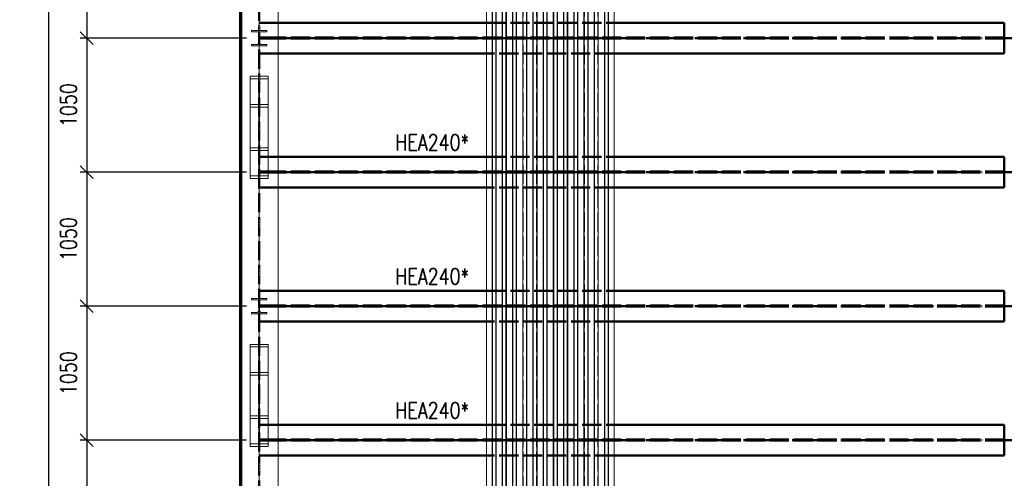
# Paper-space layout 'Layout1' of a CAD drawing. Extents: x -2 to 1243, y -36 to 596.
# Tile 41 of 84: x 444 to 598, y 166 to 237. Entities that reach past the tile are written whole.
import ezdxf

# ---------------------------------------------------------------- set-up
doc = ezdxf.new("R2010")
doc.units = 0
for name, pattern in [('ACAD_ISO02W100', [15, 12, -3]), ('ACAD_ISO04W100', [30.5, 24, -3, 0.5, -3]), ('HP_01_CER_B', [8, 5, -1, 1, -1])]:
    doc.linetypes.add(name, pattern=pattern)
doc.layers.get('0').update_dxf_attribs({"linetype": 'CONTINUOUS'})
doc.layers.get('DEFPOINTS').update_dxf_attribs({"color": 132, "linetype": 'CONTINUOUS'})
for name, color, linetype, lineweight in [('SS_1.ET-HALA_TaO-KCE_VELINU-PRUVLAK', 9, 'CONTINUOUS', 13), ('SS_1.ET-HALA_TaO-RASTR', 7, 'HP_01_CER_B', 13), ('SS_2.ET-HALA_TaO-KCE_VELINU-PODLAH.NOSNIK', 212, 'CONTINUOUS', 50), ('SS_2.ET-HALA_TaO-KCE_VELINU-PODLAHA_LEM', 140, 'CONTINUOUS', 50), ('SS_2.ET-HALA_TaO-KCE_VELINU-PODLAHA_TRAPEZ.PLECH', 153, 'CONTINUOUS', 18), ('SS_KOTY', 3, 'CONTINUOUS', 25), ('SS_POPIS_PROFILU_S355', 2, 'CONTINUOUS', 35)]:
    doc.layers.add(name, color=color, linetype=linetype, lineweight=lineweight)
doc.styles.add('ROMANS', font='romans.shx', dxfattribs={"width": 0.8})
doc.styles.add('romans.shx', font='romans.shx', dxfattribs={"height": 5})
doc.dimstyles.new('A-1_(2.5)_50AS', dxfattribs={"dimtxt": 2.5, "dimasz": 2, "dimexe": 1, "dimexo": 2, "dimgap": 0, "dimtad": 0, "dimdec": 1, "dimlfac": 50, "dimrnd": 1, "dimtxsty": 'ROMANS', "dimblk1": 'OBLIQUE', "dimblk2": 'OBLIQUE', "dimsah": 1, "dimcen": 2, "dimclrd": 256, "dimclre": 256, "dimclrt": 256, "dimadec": 1, "dimazin": 2, "dimtfac": 0.714286, "dimtdec": 1, "dimtmove": 0, "dimatfit": 3, "dimldrblk": 'OPEN', "dimfxl": 1, "dimtvp": 1.142857, "dimtfill": 1, "dimtolj": 1, "dimlwd": -1, "dimlwe": -1, "dimarcsym": 0})

# ---------------------------------------------------------------- blocks, each defined once
blk = doc.blocks.new('_Oblique')
at = {"color": 0, "linetype": 'ByBlock', "lineweight": -2}
blk.add_line((-0.5, -0.5), (0.5, 0.5), dxfattribs=at)
blk = doc.blocks.new('*D73')
at = {"layer": 'DEFPOINTS', "color": 0, "transparency": 16777216}
for p in [(481.1, 255.52, -6546.4), (454.09, 234.52), (481.1, 234.52, -6546.4)]:
    blk.add_point(p, dxfattribs=at)
at = {"layer": 'SS_KOTY', "transparency": 16777216}
for p, q in [((479.1, 255.52), (453.09, 255.52)), ((454.09, 255.52), (454.09, 234.52)), ((479.1, 234.52), (453.09, 234.52))]:
    blk.add_line(p, q, dxfattribs=at)
at = {"layer": 'SS_KOTY', "transparency": 16777216, "xscale": 2, "yscale": 2, "zscale": 2}
for p, rotation in [((454.09, 255.52), 90), ((454.09, 234.52), 270)]:
    blk.add_blockref('_Oblique', p, dxfattribs=dict(at, rotation=rotation))
at = {"layer": 'SS_KOTY', "transparency": 16777216, "insert": (451.23, 245.02), "char_height": 2.5, "attachment_point": 5, "rotation": 90, "style": 'ROMANS', "bg_fill": 3, "box_fill_scale": 1.1, "bg_fill_color": 256, "bg_fill_true_color": 13158600, "bg_fill_transparency": 0}
blk.add_mtext('\\A1;1050', dxfattribs=at)
blk = doc.blocks.new('_OPEN')
at = {"color": 0, "linetype": 'ByBlock'}
for p, q in [((-1, 0.167), (0, 0)), ((0, 0), (-1, -0.167)), ((0, 0), (-1, 0))]:
    blk.add_line(p, q, dxfattribs=at)
blk = doc.blocks.new('*D74')
at = {"layer": 'DEFPOINTS', "color": 0, "transparency": 16777216}
for p in [(481.1, 234.52, -6546.4), (454.09, 213.52), (481.1, 213.52, -6546.4)]:
    blk.add_point(p, dxfattribs=at)
at = {"layer": 'SS_KOTY', "transparency": 16777216}
for p, q in [((479.1, 234.52), (453.09, 234.52)), ((454.09, 234.52), (454.09, 213.52)), ((479.1, 213.52), (453.09, 213.52))]:
    blk.add_line(p, q, dxfattribs=at)
at = {"layer": 'SS_KOTY', "transparency": 16777216, "xscale": 2, "yscale": 2, "zscale": 2}
for p, rotation in [((454.09, 234.52), 90), ((454.09, 213.52), 270)]:
    blk.add_blockref('_Oblique', p, dxfattribs=dict(at, rotation=rotation))
at = {"layer": 'SS_KOTY', "transparency": 16777216, "insert": (451.23, 224.02), "char_height": 2.5, "attachment_point": 5, "rotation": 90, "style": 'ROMANS', "bg_fill": 3, "box_fill_scale": 1.1, "bg_fill_color": 256, "bg_fill_true_color": 13158600, "bg_fill_transparency": 0}
blk.add_mtext('\\A1;1050', dxfattribs=at)
blk = doc.blocks.new('*D75')
at = {"layer": 'DEFPOINTS', "color": 0, "transparency": 16777216}
for p in [(481.1, 213.52, -6546.4), (454.09, 192.52), (481.1, 192.52, -6546.4)]:
    blk.add_point(p, dxfattribs=at)
at = {"layer": 'SS_KOTY', "transparency": 16777216}
for p, q in [((479.1, 213.52), (453.09, 213.52)), ((454.09, 213.52), (454.09, 192.52)), ((479.1, 192.52), (453.09, 192.52))]:
    blk.add_line(p, q, dxfattribs=at)
at = {"layer": 'SS_KOTY', "transparency": 16777216, "xscale": 2, "yscale": 2, "zscale": 2}
for p, rotation in [((454.09, 213.52), 90), ((454.09, 192.52), 270)]:
    blk.add_blockref('_Oblique', p, dxfattribs=dict(at, rotation=rotation))
at = {"layer": 'SS_KOTY', "transparency": 16777216, "insert": (451.23, 203.02), "char_height": 2.5, "attachment_point": 5, "rotation": 90, "style": 'ROMANS', "bg_fill": 3, "box_fill_scale": 1.1, "bg_fill_color": 256, "bg_fill_true_color": 13158600, "bg_fill_transparency": 0}
blk.add_mtext('\\A1;1050', dxfattribs=at)
blk = doc.blocks.new('*D76')
at = {"layer": 'DEFPOINTS', "color": 0, "transparency": 16777216}
for p in [(481.1, 192.52, -6546.4), (454.09, 171.52), (481.1, 171.52, -6546.4)]:
    blk.add_point(p, dxfattribs=at)
at = {"layer": 'SS_KOTY', "transparency": 16777216}
for p, q in [((479.1, 192.52), (453.09, 192.52)), ((454.09, 192.52), (454.09, 171.52)), ((479.1, 171.52), (453.09, 171.52))]:
    blk.add_line(p, q, dxfattribs=at)
at = {"layer": 'SS_KOTY', "transparency": 16777216, "xscale": 2, "yscale": 2, "zscale": 2}
for p, rotation in [((454.09, 192.52), 90), ((454.09, 171.52), 270)]:
    blk.add_blockref('_Oblique', p, dxfattribs=dict(at, rotation=rotation))
at = {"layer": 'SS_KOTY', "transparency": 16777216, "insert": (451.23, 182.02), "char_height": 2.5, "attachment_point": 5, "rotation": 90, "style": 'ROMANS', "bg_fill": 3, "box_fill_scale": 1.1, "bg_fill_color": 256, "bg_fill_true_color": 13158600, "bg_fill_transparency": 0}
blk.add_mtext('\\A1;1050', dxfattribs=at)
blk = doc.blocks.new('*D77')
at = {"layer": 'DEFPOINTS', "color": 0, "transparency": 16777216}
for p in [(481.1, 171.52, -6546.4), (454.09, 150.52), (481.1, 150.52, -6546.4)]:
    blk.add_point(p, dxfattribs=at)
at = {"layer": 'SS_KOTY', "transparency": 16777216}
for p, q in [((479.1, 171.52), (453.09, 171.52)), ((454.09, 171.52), (454.09, 150.52)), ((479.1, 150.52), (453.09, 150.52))]:
    blk.add_line(p, q, dxfattribs=at)
at = {"layer": 'SS_KOTY', "transparency": 16777216, "xscale": 2, "yscale": 2, "zscale": 2}
for p, rotation in [((454.09, 171.52), 90), ((454.09, 150.52), 270)]:
    blk.add_blockref('_Oblique', p, dxfattribs=dict(at, rotation=rotation))
at = {"layer": 'SS_KOTY', "transparency": 16777216, "insert": (451.23, 161.02), "char_height": 2.5, "attachment_point": 5, "rotation": 90, "style": 'ROMANS', "bg_fill": 3, "box_fill_scale": 1.1, "bg_fill_color": 256, "bg_fill_true_color": 13158600, "bg_fill_transparency": 0}
blk.add_mtext('\\A1;1050', dxfattribs=at)
blk = doc.blocks.new('*D82')
at = {"layer": 'DEFPOINTS', "color": 0, "transparency": 16777216}
for p in [(478.1, 492.12, -6546.8), (448.09, 102.72), (478.1, 102.72, -6546.4)]:
    blk.add_point(p, dxfattribs=at)
at = {"layer": 'SS_KOTY', "transparency": 16777216}
for p, q in [((476.1, 492.12), (447.09, 492.12)), ((448.09, 492.12), (448.09, 102.72)), ((476.1, 102.72), (447.09, 102.72))]:
    blk.add_line(p, q, dxfattribs=at)
at = {"layer": 'SS_KOTY', "transparency": 16777216, "xscale": 2, "yscale": 2, "zscale": 2}
for p, rotation in [((448.09, 492.12), 90), ((448.09, 102.72), 270)]:
    blk.add_blockref('_Oblique', p, dxfattribs=dict(at, rotation=rotation))
at = {"layer": 'SS_KOTY', "transparency": 16777216, "insert": (445.23, 297.42), "char_height": 2.5, "attachment_point": 5, "rotation": 90, "style": 'ROMANS', "bg_fill": 3, "box_fill_scale": 1.1, "bg_fill_color": 256, "bg_fill_true_color": 13158600, "bg_fill_transparency": 0}
blk.add_mtext('\\A1;19470', dxfattribs=at)

psp = doc.layouts.get("Layout1")

# ---------------------------------------------------------------- linework, layer by layer
at = {"layer": 'SS_1.ET-HALA_TaO-KCE_VELINU-PRUVLAK', "color": 5, "linetype": 'Continuous', "ltscale": 0.25}
for p, q in [((484.1043, 102.9242), (484.1043, 480.9242)), ((482.3043, 235.5042), (482.3043, 235.7242)), ((482.3043, 233.3242), (482.3043, 233.5442)), ((482.5043, 217.3329), (482.5043, 228.5329)), ((482.5043, 216.92), (482.5043, 217.3329)), ((482.5043, 212.9285), (482.5043, 216.92)), ((482.5043, 212.5156), (482.5043, 212.9285)), ((482.3043, 193.5042), (482.3043, 193.7242)), ((482.3043, 191.3242), (482.3043, 191.5442)), ((482.5043, 175.3329), (482.5043, 186.5329)), ((482.5043, 174.92), (482.5043, 175.3329)), ((482.5043, 170.9285), (482.5043, 174.92)), ((482.5043, 170.5156), (482.5043, 170.9285))]:
    psp.add_line(p, q, dxfattribs=at)
at = {"layer": 'SS_2.ET-HALA_TaO-KCE_VELINU-PODLAH.NOSNIK', "color": 1, "linetype": 'Continuous', "ltscale": 0.25}
for p, q in [((484.1043, 236.9242), (516.7043, 236.9242)), ((536.7043, 236.9242), (597.8243, 236.9242)), ((597.8243, 236.9242), (597.8243, 232.1242)), ((516.7043, 232.1242), (484.1043, 232.1242)), ((597.8243, 232.1242), (536.7043, 232.1242)), ((484.1043, 215.9242), (516.7043, 215.9242)), ((536.7043, 215.9242), (597.8243, 215.9242)), ((597.8243, 215.9242), (597.8243, 211.1242)), ((516.7043, 211.1242), (484.1043, 211.1242)), ((597.8243, 211.1242), (536.7043, 211.1242)), ((484.1043, 194.9242), (516.7043, 194.9242)), ((536.7043, 194.9242), (597.8243, 194.9242)), ((597.8243, 194.9242), (597.8243, 190.1242)), ((516.7043, 190.1242), (484.1043, 190.1242)), ((597.8243, 190.1242), (536.7043, 190.1242)), ((484.1043, 173.9242), (516.7043, 173.9242)), ((536.7043, 173.9242), (597.8243, 173.9242)), ((597.8243, 173.9242), (597.8243, 169.1242)), ((516.7043, 169.1242), (484.1043, 169.1242)), ((597.8243, 169.1242), (536.7043, 169.1242))]:
    psp.add_line(p, q, dxfattribs=at)
at = {"layer": 'SS_2.ET-HALA_TaO-KCE_VELINU-PODLAH.NOSNIK', "color": 3, "linetype": 'ACAD_ISO02W100', "ltscale": 0.25}
for p, q in [((516.7043, 236.9242), (536.7043, 236.9242)), ((484.0457, 234.5992), (483.9043, 234.5992)), ((483.9043, 234.5992), (483.9043, 234.4492)), ((484.0457, 234.4492), (483.9043, 234.4492)), ((484.1043, 234.5992), (484.0457, 234.5992)), ((484.1043, 234.4492), (484.0457, 234.4492)), ((597.8243, 234.5992), (484.1043, 234.5992)), ((597.8243, 234.4492), (484.1043, 234.4492)), ((536.7043, 232.1242), (516.7043, 232.1242)), ((516.7043, 215.9242), (536.7043, 215.9242)), ((484.0457, 213.5992), (483.9043, 213.5992)), ((483.9043, 213.5992), (483.9043, 213.4492)), ((484.0457, 213.4492), (483.9043, 213.4492)), ((484.1043, 213.5992), (484.0457, 213.5992)), ((484.1043, 213.4492), (484.0457, 213.4492)), ((597.8243, 213.5992), (484.1043, 213.5992)), ((597.8243, 213.4492), (484.1043, 213.4492)), ((536.7043, 211.1242), (516.7043, 211.1242)), ((516.7043, 194.9242), (536.7043, 194.9242)), ((484.0457, 192.5992), (483.9043, 192.5992)), ((483.9043, 192.5992), (483.9043, 192.4492)), ((484.0457, 192.4492), (483.9043, 192.4492)), ((484.1043, 192.5992), (484.0457, 192.5992)), ((484.1043, 192.4492), (484.0457, 192.4492)), ((597.8243, 192.5992), (484.1043, 192.5992)), ((597.8243, 192.4492), (484.1043, 192.4492)), ((536.7043, 190.1242), (516.7043, 190.1242)), ((516.7043, 173.9242), (536.7043, 173.9242)), ((484.0457, 171.5992), (483.9043, 171.5992)), ((483.9043, 171.5992), (483.9043, 171.4492)), ((484.0457, 171.4492), (483.9043, 171.4492)), ((484.1043, 171.5992), (484.0457, 171.5992)), ((484.1043, 171.4492), (484.0457, 171.4492)), ((597.8243, 171.5992), (484.1043, 171.5992)), ((597.8243, 171.4492), (484.1043, 171.4492)), ((536.7043, 169.1242), (516.7043, 169.1242))]:
    psp.add_line(p, q, dxfattribs=at)
at = {"layer": 'SS_2.ET-HALA_TaO-KCE_VELINU-PODLAHA_TRAPEZ.PLECH', "color": 5, "linetype": 'Continuous', "ltscale": 0.25}
for p, q in [((516.7043, 484.5242), (516.7043, 102.9243)), ((517.5805, 484.5242), (517.5805, 102.9243)), ((517.6455, 484.5242), (517.6455, 102.9243)), ((518.1803, 484.5242), (518.1803, 102.9243)), ((518.2282, 484.5242), (518.2282, 102.9243)), ((519.1805, 484.5242), (519.1805, 102.9243)), ((519.2283, 484.5242), (519.2283, 102.9243)), ((519.7632, 484.5242), (519.7632, 102.9243)), ((519.8282, 484.5242), (519.8282, 102.9243)), ((520.7805, 484.5242), (520.7805, 102.9243)), ((520.8455, 484.5242), (520.8455, 102.9243)), ((521.3803, 484.5242), (521.3803, 102.9243)), ((521.4282, 484.5242), (521.4282, 102.9243)), ((522.3805, 484.5242), (522.3805, 102.9243)), ((522.4283, 484.5242), (522.4283, 102.9243)), ((522.9632, 484.5242), (522.9632, 102.9243)), ((523.0282, 484.5242), (523.0282, 102.9243)), ((523.9805, 484.5242), (523.9805, 102.9243)), ((524.0455, 484.5242), (524.0455, 102.9243)), ((524.5803, 484.5242), (524.5803, 102.9243)), ((524.6282, 484.5242), (524.6282, 102.9243)), ((525.5805, 484.5242), (525.5805, 102.9243)), ((525.6283, 484.5242), (525.6283, 102.9243)), ((526.1632, 484.5242), (526.1632, 102.9243)), ((526.2282, 484.5242), (526.2282, 102.9243)), ((527.1805, 484.5242), (527.1805, 102.9243)), ((527.2455, 484.5242), (527.2455, 102.9243)), ((527.7803, 484.5242), (527.7803, 102.9243)), ((527.8282, 484.5242), (527.8282, 102.9243)), ((528.7805, 484.5242), (528.7805, 102.9243)), ((528.8283, 484.5242), (528.8283, 102.9243)), ((529.3632, 484.5242), (529.3632, 102.9243)), ((529.4282, 484.5242), (529.4282, 102.9243)), ((530.3805, 484.5242), (530.3805, 102.9243)), ((530.4455, 484.5242), (530.4455, 102.9243)), ((530.9803, 484.5242), (530.9803, 102.9243)), ((531.0282, 484.5242), (531.0282, 102.9243)), ((531.9805, 484.5242), (531.9805, 102.9243)), ((532.0283, 484.5242), (532.0283, 102.9243)), ((532.5632, 484.5242), (532.5632, 102.9243)), ((532.6282, 484.5242), (532.6282, 102.9243)), ((533.5805, 484.5242), (533.5805, 102.9243)), ((533.6455, 484.5242), (533.6455, 102.9243)), ((534.1803, 484.5242), (534.1803, 102.9243)), ((534.2282, 484.5242), (534.2282, 102.9243)), ((535.1805, 484.5242), (535.1805, 102.9243)), ((535.2283, 484.5242), (535.2283, 102.9243)), ((535.7632, 484.5242), (535.7632, 102.9243)), ((535.8282, 102.9243), (535.8282, 484.5242)), ((536.7043, 102.9243), (536.7043, 484.5242))]:
    psp.add_line(p, q, dxfattribs=at)
at = {"layer": 'SS_2.ET-HALA_TaO-KCE_VELINU-PODLAHA_TRAPEZ.PLECH', "color": 5, "linetype": 'ACAD_ISO02W100', "ltscale": 0.25}
for p, q in [((517.6283, 102.9243), (517.6283, 484.5242)), ((518.1632, 102.9243), (518.1632, 484.5242)), ((519.2455, 102.9243), (519.2455, 484.5242)), ((519.7803, 102.9243), (519.7803, 484.5242)), ((520.8283, 102.9243), (520.8283, 484.5242)), ((521.3632, 102.9243), (521.3632, 484.5242)), ((522.4455, 102.9243), (522.4455, 484.5242)), ((522.9803, 102.9243), (522.9803, 484.5242)), ((524.0283, 102.9243), (524.0283, 484.5242)), ((524.5632, 102.9243), (524.5632, 484.5242)), ((525.6455, 102.9243), (525.6455, 484.5242)), ((526.1803, 102.9243), (526.1803, 484.5242)), ((527.2283, 102.9243), (527.2283, 484.5242)), ((527.7632, 102.9243), (527.7632, 484.5242)), ((528.8455, 102.9243), (528.8455, 484.5242)), ((529.3803, 102.9243), (529.3803, 484.5242)), ((530.4283, 102.9243), (530.4283, 484.5242)), ((530.9632, 102.9243), (530.9632, 484.5242)), ((532.0455, 102.9243), (532.0455, 484.5242)), ((532.5803, 102.9243), (532.5803, 484.5242)), ((533.6283, 102.9243), (533.6283, 484.5242)), ((534.1632, 102.9243), (534.1632, 484.5242)), ((535.2455, 102.9243), (535.2455, 484.5242)), ((535.7803, 102.9243), (535.7803, 484.5242))]:
    psp.add_line(p, q, dxfattribs=at)

# ---------------------------------------------------------------- texts
at = {"layer": 'SS_POPIS_PROFILU_S355', "color": 2, "style": 'romans.shx', "width": 0.8}
for p in [(502.449, 216.9342), (502.449, 195.9342), (502.449, 174.9342)]:
    psp.add_text('HEA240*', height=2.5, dxfattribs=at).set_placement(p)

# ---------------------------------------------------------------- dimensions: what is measured, and where the dimension line sits
at = {"layer": 'SS_KOTY'}
dim = psp.add_linear_dim(base=(454.0902, 234.5242), p1=(481.1043, 255.5242, -6546.4), p2=(481.1043, 234.5242, -6546.4), angle=90, dimstyle='A-1_(2.5)_50AS', override={"dimtmove": 1}, dxfattribs=at)
dim.commit()
dim.dimension.update_dxf_attribs({"geometry": '*D73', "text_midpoint": (451.2331, 245.0242)})

# ---------------------------------------------------------------- next in the draw order: linework, layer by layer
at = {"layer": 'SS_2.ET-HALA_TaO-KCE_VELINU-PODLAH.NOSNIK', "color": 3, "linetype": 'ACAD_ISO02W100', "ltscale": 0.25}
psp.add_line((481.2143, 236.9242), (484.1043, 236.9242), dxfattribs=at)

# ---------------------------------------------------------------- next in the draw order: dimensions: what is measured, and where the dimension line sits
at = {"layer": 'SS_KOTY'}
dim = psp.add_linear_dim(base=(454.0902, 213.5242), p1=(481.1043, 234.5242, -6546.4), p2=(481.1043, 213.5242, -6546.4), angle=90, dimstyle='A-1_(2.5)_50AS', override={"dimtmove": 1}, dxfattribs=at)
dim.commit()
dim.dimension.update_dxf_attribs({"geometry": '*D74', "text_midpoint": (451.2331, 224.0242)})

# ---------------------------------------------------------------- next in the draw order: linework, layer by layer
at = {"layer": 'SS_1.ET-HALA_TaO-KCE_VELINU-PRUVLAK', "color": 5, "linetype": 'Continuous', "ltscale": 0.25}
for p, q in [((482.3043, 235.7242), (479.9043, 235.7242)), ((479.9043, 235.7242), (479.9043, 235.5042)), ((479.9043, 235.5042), (480.7993, 235.5042)), ((481.0393, 235.2642), (481.0393, 233.7842)), ((481.1693, 233.7842), (481.1693, 235.2642)), ((481.4093, 235.5042), (482.3043, 235.5042)), ((480.7993, 233.5442), (479.9043, 233.5442)), ((479.9043, 233.5442), (479.9043, 233.3242)), ((479.9043, 233.3242), (482.3043, 233.3242)), ((482.3043, 233.5442), (481.4093, 233.5442)), ((482.5043, 228.5329), (479.7043, 228.5329)), ((479.7043, 228.5329), (479.7043, 217.3329)), ((479.7043, 217.3329), (482.5043, 217.3329)), ((479.7043, 217.3329), (479.7043, 216.92)), ((479.7043, 216.92), (481.0343, 216.92)), ((481.1743, 216.92), (482.5043, 216.92))]:
    psp.add_line(p, q, dxfattribs=at)
at = {"layer": 'SS_1.ET-HALA_TaO-KCE_VELINU-PRUVLAK', "color": 9, "linetype": 'ACAD_ISO02W100', "ltscale": 0.25}
for p, q in [((481.0343, 228.12), (479.7043, 228.12)), ((481.0343, 216.92), (481.0343, 228.12)), ((482.5043, 228.12), (481.1743, 228.12)), ((481.1743, 216.92), (481.1743, 228.12)), ((481.0343, 224.1285), (479.7043, 224.1285)), ((482.5043, 223.7156), (479.7043, 223.7156)), ((482.5043, 224.1285), (481.1743, 224.1285))]:
    psp.add_line(p, q, dxfattribs=at)
at = {"layer": 'SS_1.ET-HALA_TaO-KCE_VELINU-PRUVLAK', "color": 5, "linetype": 'Continuous', "ltscale": 0.25, "extrusion": (-9.41813e-14, -2.27374e-13, -1)}
psp.add_arc((-480.7993, 235.2642), 0.24, 90, 180, dxfattribs=at)
at = {"layer": 'SS_1.ET-HALA_TaO-KCE_VELINU-PRUVLAK', "color": 5, "linetype": 'Continuous', "ltscale": 0.25, "extrusion": (2.27374e-13, -9.41813e-14, -1)}
psp.add_arc((-481.4093, 235.2642), 0.24, 0, 90, dxfattribs=at)
at = {"layer": 'SS_1.ET-HALA_TaO-KCE_VELINU-PRUVLAK', "color": 5, "linetype": 'Continuous', "ltscale": 0.25, "extrusion": (-1.25575e-13, 3.03165e-13, -1)}
psp.add_arc((-480.7993, 233.7842), 0.24, 180, 270, dxfattribs=at)
at = {"layer": 'SS_1.ET-HALA_TaO-KCE_VELINU-PRUVLAK', "color": 5, "linetype": 'Continuous', "ltscale": 0.25, "extrusion": (3.03165e-13, 1.25575e-13, -1)}
psp.add_arc((-481.4093, 233.7842), 0.24, 270, 0, dxfattribs=at)
at = {"layer": 'SS_2.ET-HALA_TaO-KCE_VELINU-PODLAH.NOSNIK', "color": 7, "linetype": 'ACAD_ISO04W100', "ltscale": 0.25}
psp.add_line((601.1043, 234.5242), (481.1043, 234.5242), dxfattribs=at)
at = {"layer": 'SS_2.ET-HALA_TaO-KCE_VELINU-PODLAH.NOSNIK', "color": 3, "linetype": 'ACAD_ISO02W100', "ltscale": 0.25}
for p, q in [((483.9043, 234.5992), (481.2143, 234.5992)), ((483.9043, 234.4492), (481.2143, 234.4492)), ((484.1043, 232.1242), (481.2143, 232.1242)), ((481.2143, 215.9242), (484.1043, 215.9242))]:
    psp.add_line(p, q, dxfattribs=at)

# ---------------------------------------------------------------- next in the draw order: dimensions: what is measured, and where the dimension line sits
at = {"layer": 'SS_KOTY'}
dim = psp.add_linear_dim(base=(454.0902, 192.5242), p1=(481.1043, 213.5242, -6546.4), p2=(481.1043, 192.5242, -6546.4), angle=90, dimstyle='A-1_(2.5)_50AS', override={"dimtmove": 1}, dxfattribs=at)
dim.commit()
dim.dimension.update_dxf_attribs({"geometry": '*D75', "text_midpoint": (451.2331, 203.0242)})

# ---------------------------------------------------------------- next in the draw order: linework, layer by layer
at = {"layer": 'SS_1.ET-HALA_TaO-KCE_VELINU-PRUVLAK', "color": 9, "linetype": 'ACAD_ISO04W100', "ltscale": 0.25}
psp.add_line((481.1043, 234.5242), (481.1043, 214.9242), dxfattribs=at)
at = {"layer": 'SS_1.ET-HALA_TaO-KCE_VELINU-PRUVLAK', "color": 5, "linetype": 'Continuous', "ltscale": 0.25}
for p, q in [((479.7043, 216.92), (479.7043, 212.9285)), ((481.0343, 212.9285), (481.0343, 216.92)), ((481.1743, 212.9285), (481.1743, 216.92)), ((479.7043, 212.9285), (481.0343, 212.9285)), ((479.7043, 212.9285), (479.7043, 212.5156)), ((481.1743, 212.9285), (482.5043, 212.9285)), ((479.7043, 212.5156), (482.5043, 212.5156))]:
    psp.add_line(p, q, dxfattribs=at)
at = {"layer": 'SS_2.ET-HALA_TaO-KCE_VELINU-PODLAH.NOSNIK', "color": 7, "linetype": 'ACAD_ISO04W100', "ltscale": 0.25}
psp.add_line((601.1043, 213.5242), (481.1043, 213.5242), dxfattribs=at)
at = {"layer": 'SS_2.ET-HALA_TaO-KCE_VELINU-PODLAH.NOSNIK', "color": 3, "linetype": 'ACAD_ISO02W100', "ltscale": 0.25}
for p, q in [((483.9043, 213.5992), (481.2143, 213.5992)), ((483.9043, 213.4492), (481.2143, 213.4492)), ((484.1043, 211.1242), (481.2143, 211.1242)), ((481.2143, 194.9242), (484.1043, 194.9242))]:
    psp.add_line(p, q, dxfattribs=at)

# ---------------------------------------------------------------- next in the draw order: dimensions: what is measured, and where the dimension line sits
at = {"layer": 'SS_KOTY'}
dim = psp.add_linear_dim(base=(454.0902, 171.5242), p1=(481.1043, 192.5242, -6546.4), p2=(481.1043, 171.5242, -6546.4), angle=90, dimstyle='A-1_(2.5)_50AS', override={"dimtmove": 1}, dxfattribs=at)
dim.commit()
dim.dimension.update_dxf_attribs({"geometry": '*D76', "text_midpoint": (451.2331, 182.0242)})

# ---------------------------------------------------------------- next in the draw order: linework, layer by layer
at = {"layer": 'SS_1.ET-HALA_TaO-KCE_VELINU-PRUVLAK', "color": 5, "linetype": 'Continuous', "ltscale": 0.25}
for p, q in [((482.3043, 193.7242), (479.9043, 193.7242)), ((479.9043, 193.7242), (479.9043, 193.5042)), ((479.9043, 193.5042), (480.7993, 193.5042)), ((481.0393, 193.2642), (481.0393, 191.7842)), ((481.1693, 191.7842), (481.1693, 193.2642)), ((481.4093, 193.5042), (482.3043, 193.5042)), ((480.7993, 191.5442), (479.9043, 191.5442)), ((479.9043, 191.5442), (479.9043, 191.3242)), ((479.9043, 191.3242), (482.3043, 191.3242)), ((482.3043, 191.5442), (481.4093, 191.5442)), ((482.5043, 186.5329), (479.7043, 186.5329)), ((479.7043, 186.5329), (479.7043, 175.3329)), ((479.7043, 175.3329), (482.5043, 175.3329)), ((479.7043, 175.3329), (479.7043, 174.92)), ((479.7043, 174.92), (481.0343, 174.92)), ((481.1743, 174.92), (482.5043, 174.92))]:
    psp.add_line(p, q, dxfattribs=at)
at = {"layer": 'SS_1.ET-HALA_TaO-KCE_VELINU-PRUVLAK', "color": 9, "linetype": 'ACAD_ISO02W100', "ltscale": 0.25}
for p, q in [((481.0343, 186.12), (479.7043, 186.12)), ((481.0343, 174.92), (481.0343, 186.12)), ((482.5043, 186.12), (481.1743, 186.12)), ((481.1743, 174.92), (481.1743, 186.12)), ((481.0343, 182.1285), (479.7043, 182.1285)), ((482.5043, 182.1285), (481.1743, 182.1285)), ((482.5043, 181.7156), (479.7043, 181.7156))]:
    psp.add_line(p, q, dxfattribs=at)
at = {"layer": 'SS_1.ET-HALA_TaO-KCE_VELINU-PRUVLAK', "color": 5, "linetype": 'Continuous', "ltscale": 0.25, "extrusion": (-1.25575e-13, -3.03165e-13, -1)}
psp.add_arc((-480.7993, 193.2642), 0.24, 90, 180, dxfattribs=at)
at = {"layer": 'SS_1.ET-HALA_TaO-KCE_VELINU-PRUVLAK', "color": 5, "linetype": 'Continuous', "ltscale": 0.25, "extrusion": (3.03165e-13, -1.25575e-13, -1)}
psp.add_arc((-481.4093, 193.2642), 0.24, 0, 90, dxfattribs=at)
at = {"layer": 'SS_1.ET-HALA_TaO-KCE_VELINU-PRUVLAK', "color": 5, "linetype": 'Continuous', "ltscale": 0.25, "extrusion": (-1.25575e-13, 3.03165e-13, -1)}
psp.add_arc((-480.7993, 191.7842), 0.24, 180, 270, dxfattribs=at)
at = {"layer": 'SS_1.ET-HALA_TaO-KCE_VELINU-PRUVLAK', "color": 5, "linetype": 'Continuous', "ltscale": 0.25, "extrusion": (3.03165e-13, 1.25575e-13, -1)}
psp.add_arc((-481.4093, 191.7842), 0.24, 270, 0, dxfattribs=at)
at = {"layer": 'SS_2.ET-HALA_TaO-KCE_VELINU-PODLAH.NOSNIK', "color": 7, "linetype": 'ACAD_ISO04W100', "ltscale": 0.25}
psp.add_line((601.1043, 192.5242), (481.1043, 192.5242), dxfattribs=at)
at = {"layer": 'SS_2.ET-HALA_TaO-KCE_VELINU-PODLAH.NOSNIK', "color": 3, "linetype": 'ACAD_ISO02W100', "ltscale": 0.25}
for p, q in [((483.9043, 192.5992), (481.2143, 192.5992)), ((483.9043, 192.4492), (481.2143, 192.4492)), ((484.1043, 190.1242), (481.2143, 190.1242)), ((481.2143, 173.9242), (484.1043, 173.9242))]:
    psp.add_line(p, q, dxfattribs=at)

# ---------------------------------------------------------------- next in the draw order: dimensions: what is measured, and where the dimension line sits
at = {"layer": 'SS_KOTY'}
dim = psp.add_linear_dim(base=(454.0902, 150.5242), p1=(481.1043, 171.5242, -6546.4), p2=(481.1043, 150.5242, -6546.4), angle=90, dimstyle='A-1_(2.5)_50AS', override={"dimtmove": 1}, dxfattribs=at)
dim.commit()
dim.dimension.update_dxf_attribs({"geometry": '*D77', "text_midpoint": (451.2331, 161.0242)})

# ---------------------------------------------------------------- next in the draw order: linework, layer by layer
at = {"layer": 'SS_1.ET-HALA_TaO-KCE_VELINU-PRUVLAK', "color": 9, "linetype": 'ACAD_ISO04W100', "ltscale": 0.25}
for p, q in [((481.1043, 486.5242), (481.1043, 71.7242)), ((481.1043, 192.5242), (481.1043, 172.9242))]:
    psp.add_line(p, q, dxfattribs=at)
at = {"layer": 'SS_1.ET-HALA_TaO-KCE_VELINU-PRUVLAK', "color": 9, "linetype": 'ACAD_ISO02W100', "ltscale": 0.25}
for p, q in [((480.9943, 79.7243), (480.9943, 480.9242)), ((481.2143, 79.7243), (481.2143, 480.9242))]:
    psp.add_line(p, q, dxfattribs=at)
at = {"layer": 'SS_1.ET-HALA_TaO-KCE_VELINU-PRUVLAK', "color": 5, "linetype": 'Continuous', "ltscale": 0.25}
for p, q in [((479.7043, 174.92), (479.7043, 170.9285)), ((481.0343, 170.9285), (481.0343, 174.92)), ((481.1743, 170.9285), (481.1743, 174.92)), ((479.7043, 170.9285), (481.0343, 170.9285)), ((479.7043, 170.9285), (479.7043, 170.5156)), ((479.7043, 170.5156), (482.5043, 170.5156)), ((481.1743, 170.9285), (482.5043, 170.9285))]:
    psp.add_line(p, q, dxfattribs=at)
at = {"layer": 'SS_1.ET-HALA_TaO-RASTR', "linetype": 'ACAD_ISO04W100', "ltscale": 0.25}
psp.add_line((481.1043, 53.9575), (481.1043, 515.0316), dxfattribs=at)
at = {"layer": 'SS_2.ET-HALA_TaO-KCE_VELINU-PODLAH.NOSNIK', "color": 7, "linetype": 'ACAD_ISO04W100', "ltscale": 0.25}
psp.add_line((601.1043, 171.5242), (481.1043, 171.5242), dxfattribs=at)
at = {"layer": 'SS_2.ET-HALA_TaO-KCE_VELINU-PODLAH.NOSNIK', "color": 3, "linetype": 'ACAD_ISO02W100', "ltscale": 0.25}
for p, q in [((483.9043, 171.5992), (481.2143, 171.5992)), ((483.9043, 171.4492), (481.2143, 171.4492)), ((484.1043, 169.1242), (481.2143, 169.1242))]:
    psp.add_line(p, q, dxfattribs=at)

# ---------------------------------------------------------------- next in the draw order: dimensions: what is measured, and where the dimension line sits
at = {"layer": 'SS_KOTY'}
dim = psp.add_linear_dim(base=(448.0902, 102.7242), p1=(478.1043, 492.1242, -6546.8), p2=(478.1043, 102.7242, -6546.4), angle=90, dimstyle='A-1_(2.5)_50AS', dxfattribs=at)
dim.commit()
dim.dimension.update_dxf_attribs({"geometry": '*D82', "text_midpoint": (445.2331, 297.4242)})

# ---------------------------------------------------------------- next in the draw order: linework, layer by layer
at = {"layer": 'SS_2.ET-HALA_TaO-KCE_VELINU-PODLAHA_LEM', "color": 1, "linetype": 'Continuous', "ltscale": 0.25}
for p, q in [((478.1043, 102.7242), (478.1043, 480.9242)), ((478.3043, 102.7242), (478.3043, 480.9242))]:
    psp.add_line(p, q, dxfattribs=at)
at = {"layer": 'SS_2.ET-HALA_TaO-KCE_VELINU-PODLAHA_LEM', "color": 7, "linetype": 'ACAD_ISO04W100', "ltscale": 0.25}
psp.add_line((478.1043, 102.7242), (478.1043, 480.9242), dxfattribs=at)

doc.saveas('drawing.dxf')
